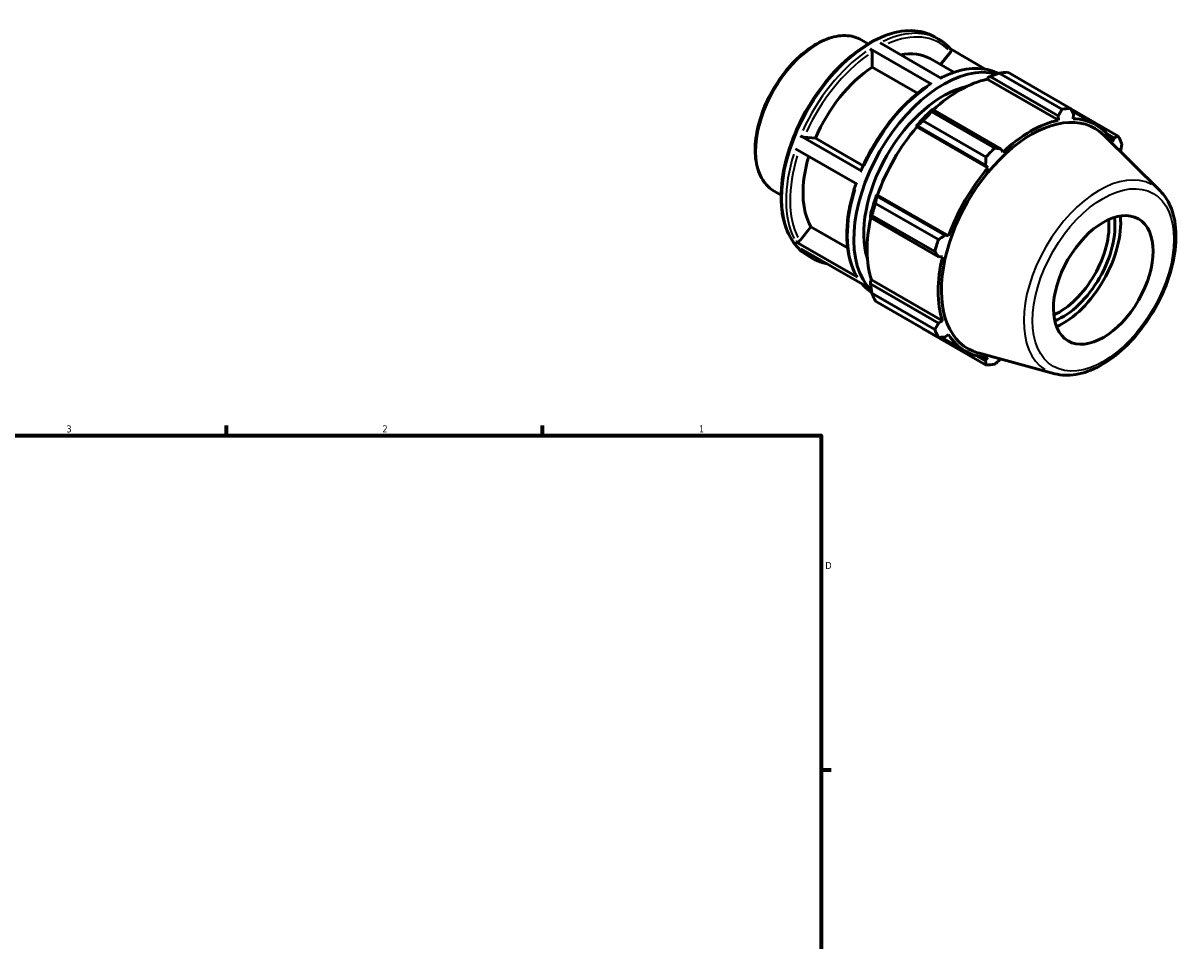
# Model space of a CAD drawing. Header units: inches. Extents: x -2.7 to 38.3, y -5.2 to 26.5.
# Tile 6 of 6: x 22.8 to 38.3, y 14.2 to 26.5. Entities that reach past the tile are written whole.
import ezdxf

# ---------------------------------------------------------------- set-up
doc = ezdxf.new("R2010")
doc.units = ezdxf.units.IN
doc.header["$MEASUREMENT"] = 0
for name, color, linetype, lineweight in [('Border (ANSI)', 7, 'Continuous', 70), ('Visible (ANSI)', 7, 'Continuous', 50), ('Visible Narrow (ANSI)', 7, 'Continuous', 35)]:
    doc.layers.add(name, color=color, linetype=linetype, lineweight=lineweight)
doc.styles.add('Note Text (ANSI)', font='tahoma.ttf')

# ---------------------------------------------------------------- blocks, each defined once
blk = doc.blocks.new('Borders Default Border')
at = {"layer": 'Border (ANSI)'}
for p, q in [((25.5, 21), (25.5, 21.134)), ((29.75, 21), (29.75, 21.134)), ((33.5, 16.5), (33.634, 16.5))]:
    blk.add_line(p, q, dxfattribs=at)
at = {"layer": 'Border (ANSI)', "flags": 128}
blk.add_lwpolyline([(0.5, 1), (0.5, 21), (33.5, 21), (33.5, 1), (0.5, 1)], dxfattribs=at)
at = {"layer": 'Border (ANSI)', "color": 5, "true_color": 0x0000ff, "char_height": 0.0945, "attachment_point": 7, "style": 'Note Text (ANSI)'}
for s, insert in [('3', (23.346, 21.038)), ('2', (27.596, 21.04)), ('1', (31.854, 21.04)), ('D', (33.553, 19.203))]:
    blk.add_mtext(s, dxfattribs=dict(at, insert=insert))

msp = doc.modelspace()

# ---------------------------------------------------------------- linework, layer by layer
at = {"layer": 'Visible (ANSI)'}
for p, q in [((34.037, 26.321), (34.13, 26.267)), ((35.021, 26.363), (35.078, 26.33)), ((34.983, 25.726), (34.156, 26.202)), ((34.29, 26.28), (35.117, 25.803)), ((35.712, 25.924), (35.236, 26.199)), ((34.183, 25.954), (34.183, 26.155)), ((34.963, 26.069), (35.284, 25.885)), ((35.102, 25.989), (35.236, 26.157)), ((34.793, 25.603), (34.183, 25.954)), ((36.737, 25.387), (35.891, 25.874)), ((36.008, 25.885), (36.853, 25.398)), ((35.732, 25.792), (35.736, 25.809)), ((35.732, 25.792), (36.688, 25.241)), ((35.736, 25.809), (35.771, 25.827)), ((35.771, 25.827), (36.687, 25.3)), ((34.999, 25.383), (34.98, 25.374)), ((35.916, 24.855), (34.999, 25.383)), ((37.493, 25.027), (36.855, 25.394)), ((35.715, 24.743), (34.869, 25.23)), ((34.986, 25.353), (35.832, 24.866)), ((36.687, 25.3), (36.688, 25.241)), ((36.872, 25.363), (37.192, 25.178)), ((36.888, 25.26), (36.894, 25.32)), ((34.778, 25.16), (34.793, 25.165)), ((34.784, 25.15), (34.778, 25.16)), ((34.784, 25.15), (35.741, 24.599)), ((34.793, 25.165), (35.709, 24.637)), ((33.219, 25.029), (34.046, 24.553)), ((33.269, 25.012), (33.42, 24.998)), ((33.42, 24.998), (34.062, 24.628)), ((38.056, 24.291), (37.298, 25.04)), ((37.335, 25.063), (37.439, 25.003)), ((37.439, 25.003), (37.417, 24.954)), ((33.98, 24.381), (33.153, 24.857)), ((35.941, 24.81), (35.916, 24.855)), ((35.709, 24.637), (35.741, 24.599)), ((32.865, 24.287), (32.959, 24.234)), ((34.247, 24.22), (34.244, 24.235)), ((34.244, 24.235), (34.256, 24.234)), ((35.163, 23.692), (34.247, 24.22)), ((34.256, 24.234), (35.212, 23.684)), ((34.229, 24.121), (35.075, 23.634)), ((34.16, 23.953), (34.161, 23.932)), ((34.161, 23.932), (35.078, 23.404)), ((35.027, 23.472), (34.181, 23.959)), ((33.209, 23.619), (33.359, 23.806)), ((33.359, 23.806), (33.853, 23.522)), ((35.212, 23.684), (35.163, 23.692)), ((33.159, 23.606), (33.986, 23.129)), ((34.053, 23.035), (33.226, 23.511)), ((33.323, 23.415), (33.38, 23.382)), ((35.078, 23.404), (35.129, 23.405)), ((34.16, 23.079), (34.173, 23.091)), ((34.161, 23.04), (34.16, 23.079)), ((34.173, 23.091), (35.129, 22.54)), ((35.078, 22.512), (34.161, 23.04)), ((34.181, 22.912), (35.027, 22.425)), ((35.075, 22.318), (34.229, 22.805)), ((34.869, 22.434), (35.715, 21.947)), ((35.129, 22.54), (35.078, 22.512)), ((35.111, 22.32), (35.437, 22.132)), ((35.163, 22.322), (35.212, 22.357)), ((35.709, 22.006), (35.602, 22.067)), ((36.639, 21.83), (35.61, 22.109)), ((35.741, 22.05), (35.709, 22.006)), ((35.916, 22.026), (35.916, 22.026))]:
    msp.add_line(p, q, dxfattribs=at)
for centre, major_axis, start_param, end_param in [((34.256, 24.841), (0.707, 1.228), 0, 0.469691), ((34.256, 24.841), (-0.707, -1.228), 3.998068, 4.91183), ((35.14, 24.331), (0.849, 1.474), 0.145279, 2.994733), ((35.438, 24.16), (0.943, 1.638), 0.343502, 0.438029), ((35.14, 24.331), (-0.755, -1.31), 3.626669, 5.798109), ((35.358, 24.206), (0.877, 1.523), 0.478032, 1.071949), ((36.284, 23.673), (0.943, 1.638), 0.343502, 0.438029), ((35.358, 24.206), (-0.887, -1.54), 4.23049, 4.405023), ((35.438, 24.16), (0.943, 1.638), 1.1289, 1.223427), ((36.325, 23.649), (0.854, 1.483), 6.13202, 9.575944), ((36.314, 23.655), (-0.877, -1.523), 3.619624, 4.23049), ((36.314, 23.655), (0.877, 1.523), 5.975819, 6.586684), ((35.358, 24.206), (0.877, 1.523), 1.26343, 1.874295), ((36.284, 23.673), (0.943, 1.638), 5.841289, 5.935816), ((36.284, 23.673), (-0.943, -1.638), 4.270492, 4.36502), ((34.256, 24.841), (-0.707, -1.228), 5.100313, 5.959028), ((36.314, 23.655), (-0.877, -1.523), 4.405023, 5.015888), ((35.358, 24.206), (-0.887, -1.54), 5.015888, 5.190421), ((35.438, 24.16), (0.943, 1.638), 1.914298, 2.008825), ((35.358, 24.206), (0.877, 1.523), 2.065615, 2.659693), ((36.699, 23.433), (-0.473, -0.821), 0.674862, 2.466731), ((36.74, 23.41), (0.501, 0.87), 3.784501, 5.640277), ((36.74, 23.41), (0.555, 0.964), 3.829437, 5.595341), ((36.284, 23.673), (-0.943, -1.638), 5.055891, 5.150418), ((36.314, 23.655), (-0.877, -1.523), 5.190421, 5.801286), ((35.438, 24.16), (-0.943, -1.638), 5.841289, 5.935816), ((36.284, 23.673), (-0.943, -1.638), 5.841289, 5.935816), ((36.314, 23.655), (-0.877, -1.523), 5.975819, 6.586684), ((36.284, 23.673), (-0.943, -1.638), 0.343502, 0.438029)]:
    msp.add_ellipse(centre, major_axis=major_axis, ratio=0.578093, start_param=start_param, end_param=end_param, dxfattribs=at)
msp.add_ellipse((37.292, 23.092), major_axis=(0.473, 0.821), ratio=0.578093, dxfattribs=at)
for points, knots in [([(34.037, 26.321), (33.974, 26.357), (33.902, 26.377), (33.745, 26.381), (33.66, 26.365), (33.484, 26.299), (33.393, 26.247), (33.216, 26.113), (33.13, 26.031), (32.973, 25.846), (32.901, 25.742), (32.778, 25.524), (32.727, 25.41), (32.651, 25.181), (32.626, 25.066), (32.605, 24.848), (32.609, 24.745), (32.647, 24.561), (32.681, 24.479), (32.766, 24.361), (32.812, 24.318), (32.865, 24.287)], [5.499721, 5.499721, 5.499721, 5.499721, 5.8007, 5.8007, 6.113687, 6.113687, 6.43791, 6.43791, 6.763254, 6.763254, 7.087689, 7.087689, 7.411758, 7.411758, 7.736275, 7.736275, 8.061688, 8.061688, 8.385348, 8.385348, 8.641314, 8.641314, 8.641314, 8.641314]), ([(35.021, 26.363), (34.93, 26.415), (34.825, 26.443), (34.597, 26.448), (34.474, 26.424), (34.219, 26.325), (34.088, 26.249), (33.833, 26.054), (33.709, 25.935), (33.481, 25.665), (33.378, 25.515), (33.2, 25.199), (33.127, 25.032), (33.018, 24.701), (32.982, 24.535), (32.952, 24.221), (32.957, 24.072), (33.011, 23.806), (33.059, 23.69), (33.181, 23.52), (33.247, 23.459), (33.323, 23.415)], [5.499721, 5.499721, 5.499721, 5.499721, 5.80628, 5.80628, 6.121716, 6.121716, 6.444752, 6.444752, 6.768414, 6.768414, 7.091445, 7.091445, 7.414233, 7.414233, 7.737333, 7.737333, 8.061058, 8.061058, 8.38365, 8.38365, 8.641314, 8.641314, 8.641314, 8.641314]), ([(35.239, 26.196), (35.23, 26.206), (35.22, 26.217), (35.2, 26.237), (35.19, 26.247), (35.169, 26.266), (35.158, 26.275), (35.136, 26.292), (35.125, 26.3), (35.102, 26.316), (35.09, 26.323), (35.078, 26.33)], [5.2968651, 5.2968651, 5.2968651, 5.2968651, 5.3374362, 5.3374362, 5.3780074, 5.3780074, 5.4185785, 5.4185785, 5.4591497, 5.4591497, 5.4997209, 5.4997209, 5.4997209, 5.4997209]), ([(34.156, 26.202), (34.159, 26.2), (34.163, 26.197), (34.169, 26.19), (34.173, 26.186), (34.177, 26.178), (34.18, 26.173), (34.182, 26.164), (34.183, 26.159), (34.183, 26.155)], [0, 0, 0, 0, 0.0356128, 0.0356128, 0.0712594, 0.0712594, 0.1069137, 0.1069137, 0.1426041, 0.1426041, 0.1426041, 0.1426041]), ([(35.239, 26.196), (35.24, 26.195), (35.24, 26.194), (35.243, 26.19), (35.244, 26.185), (35.245, 26.178), (35.244, 26.173), (35.241, 26.165), (35.239, 26.16), (35.236, 26.157)], [0.024956, 0.024956, 0.024956, 0.024956, 0.0356128, 0.0356128, 0.0712594, 0.0712594, 0.1069137, 0.1069137, 0.1426041, 0.1426041, 0.1426041, 0.1426041]), ([(35.877, 25.869), (35.842, 25.887), (35.805, 25.901), (35.717, 25.926), (35.665, 25.934), (35.558, 25.938), (35.503, 25.935), (35.39, 25.916), (35.333, 25.902), (35.219, 25.862), (35.163, 25.838), (35.106, 25.809)], [5.5307959, 5.5307959, 5.5307959, 5.5307959, 5.6462833, 5.6462833, 5.7928457, 5.7928457, 5.9394081, 5.9394081, 6.0859705, 6.0859705, 6.2260885, 6.2260885, 6.2260885, 6.2260885]), ([(34.964, 25.727), (34.889, 25.679), (34.815, 25.623), (34.67, 25.497), (34.6, 25.427), (34.465, 25.277), (34.4, 25.196), (34.28, 25.027), (34.223, 24.938), (34.121, 24.754), (34.075, 24.66), (34.034, 24.565)], [0.0612519, 0.0612519, 0.0612519, 0.0612519, 0.2482785, 0.2482785, 0.4353052, 0.4353052, 0.6223318, 0.6223318, 0.8093584, 0.8093584, 0.9963851, 0.9963851, 0.9963851, 0.9963851]), ([(34.964, 25.727), (34.964, 25.727), (34.964, 25.727), (34.967, 25.729), (34.97, 25.729), (34.976, 25.729), (34.98, 25.727), (34.983, 25.726)], [0.49659947, 0.49659947, 0.49659947, 0.49659947, 0.49920175, 0.49920175, 0.53483125, 0.53483125, 0.57042705, 0.57042705, 0.57042705, 0.57042705]), ([(33.269, 25.012), (33.266, 25.012), (33.262, 25.013), (33.254, 25.015), (33.249, 25.016), (33.241, 25.019), (33.235, 25.021), (33.227, 25.025), (33.223, 25.027), (33.219, 25.029)], [0.4276914, 0.4276914, 0.4276914, 0.4276914, 0.4633587, 0.4633587, 0.4990013, 0.4990013, 0.5346386, 0.5346386, 0.5702528, 0.5702528, 0.5702528, 0.5702528]), ([(34.046, 24.553), (34.043, 24.555), (34.04, 24.557), (34.036, 24.56), (34.035, 24.562), (34.034, 24.564), (34.034, 24.564), (34.034, 24.565)], [0, 0, 0, 0, 0.03560253, 0.03560253, 0.07122814, 0.07122814, 0.08573869, 0.08573869, 0.08573869, 0.08573869]), ([(33.967, 24.388), (33.934, 24.294), (33.908, 24.199), (33.867, 24.011), (33.854, 23.917), (33.841, 23.737), (33.841, 23.65), (33.856, 23.485), (33.87, 23.408), (33.913, 23.263), (33.942, 23.197), (33.977, 23.138)], [1.11102, 1.11102, 1.11102, 1.11102, 1.2956496, 1.2956496, 1.4827265, 1.4827265, 1.6698033, 1.6698033, 1.8568802, 1.8568802, 2.043957, 2.043957, 2.043957, 2.043957]), ([(36.639, 21.83), (36.728, 21.806), (36.824, 21.803), (37.03, 21.837), (37.14, 21.877), (37.362, 21.999), (37.473, 22.082), (37.683, 22.28), (37.781, 22.395), (37.956, 22.645), (38.032, 22.78), (38.155, 23.057), (38.202, 23.2), (38.262, 23.478), (38.275, 23.615), (38.262, 23.869), (38.237, 23.987), (38.158, 24.166), (38.112, 24.235), (38.056, 24.291)], [2.509294, 2.509294, 2.509294, 2.509294, 2.799875, 2.799875, 3.118485, 3.118485, 3.449377, 3.449377, 3.779579, 3.779579, 4.108264, 4.108264, 4.437029, 4.437029, 4.767401, 4.767401, 5.098022, 5.098022, 5.348555, 5.348555, 5.348555, 5.348555]), ([(33.209, 23.619), (33.206, 23.615), (33.202, 23.612), (33.194, 23.607), (33.189, 23.604), (33.18, 23.602), (33.175, 23.601), (33.167, 23.602), (33.162, 23.604), (33.159, 23.606)], [0.4276914, 0.4276914, 0.4276914, 0.4276914, 0.4633587, 0.4633587, 0.4990013, 0.4990013, 0.5346386, 0.5346386, 0.5702528, 0.5702528, 0.5702528, 0.5702528]), ([(33.38, 23.382), (33.424, 23.357), (33.471, 23.337), (33.537, 23.319), (33.555, 23.315), (33.573, 23.311)], [2.3581282, 2.3581282, 2.3581282, 2.3581282, 2.5046906, 2.5046906, 2.5570153, 2.5570153, 2.5570153, 2.5570153]), ([(33.986, 23.129), (33.983, 23.131), (33.979, 23.134), (33.977, 23.138), (33.977, 23.138), (33.977, 23.138)], [0, 0, 0, 0, 0.03560253, 0.03560253, 0.0373959, 0.0373959, 0.0373959, 0.0373959]), ([(34.05, 23.037), (34.058, 23.027), (34.067, 23.018), (34.086, 22.998), (34.096, 22.988), (34.117, 22.97), (34.127, 22.961), (34.149, 22.944), (34.161, 22.935), (34.175, 22.926), (34.177, 22.924), (34.179, 22.923)], [2.1592411, 2.1592411, 2.1592411, 2.1592411, 2.1958436, 2.1958436, 2.2364147, 2.2364147, 2.2769859, 2.2769859, 2.317557, 2.317557, 2.3257628, 2.3257628, 2.3257628, 2.3257628])]:
    msp.add_open_spline(points, degree=3, knots=knots, dxfattribs=at)
for points, weights in [([(35.771, 25.827), (35.829, 25.851), (35.891, 25.874)], [1.00494925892, 1.00941652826, 1.01307597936]), ([(34.986, 25.353), (34.992, 25.369), (34.999, 25.383)], [1.01307597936, 1.00941652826, 1.00494925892]), ([(36.687, 25.3), (36.712, 25.342), (36.737, 25.387)], [1.00123969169, 1.00102832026, 1]), ([(36.853, 25.398), (36.874, 25.358), (36.894, 25.32)], [1, 1.00102832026, 1.00123969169]), ([(34.793, 25.165), (34.83, 25.197), (34.869, 25.23)], [1.00494925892, 1.00941652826, 1.01307597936]), ([(37.439, 25.003), (37.466, 25.015), (37.493, 25.027)], [1.00123969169, 1.00102832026, 1]), ([(37.542, 24.92), (37.534, 24.867), (37.525, 24.816)], [1, 1.00100458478, 1.00122949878]), ([(35.832, 24.866), (35.875, 24.86), (35.916, 24.855)], [1, 1.00102832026, 1.00123969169]), ([(35.709, 24.637), (35.712, 24.689), (35.715, 24.743)], [1.00123969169, 1.00102832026, 1]), ([(34.229, 24.121), (34.238, 24.172), (34.247, 24.22)], [1.01307597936, 1.00941652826, 1.00494925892]), ([(34.161, 23.932), (34.17, 23.945), (34.181, 23.959)], [1.00494925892, 1.00941652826, 1.01307597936]), ([(35.075, 23.634), (35.12, 23.664), (35.163, 23.692)], [1, 1.00102832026, 1.00123969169]), ([(35.078, 23.404), (35.053, 23.437), (35.027, 23.472)], [1.00123969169, 1.00102832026, 1]), ([(34.181, 22.912), (34.17, 22.978), (34.161, 23.04)], [1.01307597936, 1.00941652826, 1.00494925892]), ([(34.869, 22.434), (34.867, 22.436), (34.865, 22.439)], [1.01307597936, 1.01289066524, 1.01270327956]), ([(35.027, 22.425), (35.053, 22.469), (35.078, 22.512)], [1, 1.00102832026, 1.00123969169]), ([(35.163, 22.322), (35.12, 22.32), (35.075, 22.318)], [1.00123969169, 1.00102832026, 1]), ([(35.715, 21.947), (35.712, 21.977), (35.709, 22.006)], [1, 1.00102832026, 1.00123969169]), ([(35.916, 22.026), (35.875, 21.993), (35.832, 21.958)], [1.00123969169, 1.00102832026, 1])]:
    msp.add_rational_spline(points, weights, degree=2, dxfattribs=at)
at = {"layer": 'Visible Narrow (ANSI)'}
for centre, major_axis, start_param, end_param in [((34.172, 24.889), (-0.849, -1.474), 3.298672, 6.126106), ((33.451, 25.304), (-0.586, -1.017), 3.298672, 6.126106), ((34.229, 24.856), (0.849, 1.474), 0.036656, 0.696464), ((34.256, 24.841), (0.83, 1.441), 6.127114, 6.9452), ((34.229, 24.856), (-0.849, -1.474), 4.032684, 4.875109), ((34.256, 24.841), (0.83, 1.441), 0.892352, 1.732496), ((35.056, 24.38), (0.849, 1.474), 0.067517, 0.698088), ((35.056, 24.38), (0.849, 1.474), 0.891091, 1.733516), ((34.229, 24.856), (-0.849, -1.474), 5.079882, 5.922306), ((34.256, 24.841), (-0.83, -1.441), 5.087019, 5.921595), ((37.239, 23.123), (0.717, 1.245), 0.021031, 3.120562), ((35.056, 24.38), (-0.849, -1.474), 5.079882, 5.922306), ((34.229, 24.856), (-0.849, -1.474), 6.090423, 6.27304), ((35.056, 24.38), (-0.849, -1.474), 6.088731, 6.240897)]:
    msp.add_ellipse(centre, major_axis=major_axis, ratio=0.578093, start_param=start_param, end_param=end_param, dxfattribs=at)
msp.add_ellipse((37.292, 23.092), major_axis=(-0.671, -1.164), ratio=0.578093, dxfattribs=at)

# ---------------------------------------------------------------- block references
msp.add_blockref('Borders Default Border', (0, 0))

doc.saveas('drawing.dxf')
